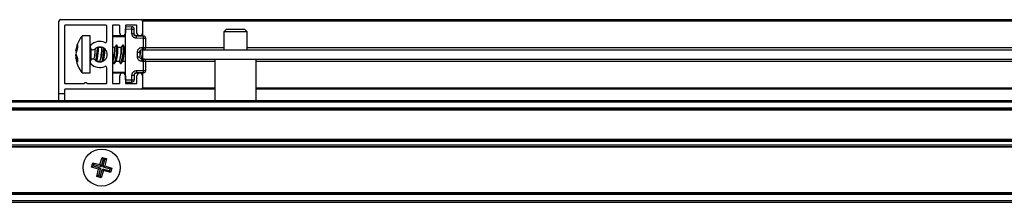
# Model space of a CAD drawing. Header units: millimetres. Extents: x 3236.23 to 3237.93, y 3074.95 to 3075.01.
# Tile 2 of 4: x 3236.6557 to 3236.8678, y 3074.9547 to 3074.9941. Entities that reach past the tile are written whole.
import ezdxf

# ---------------------------------------------------------------- set-up
doc = ezdxf.new("R2010")
doc.units = ezdxf.units.MM
doc.layers.add('SANINDUSA', color=3, linetype='Continuous')

msp = doc.modelspace()

# ---------------------------------------------------------------- linework, layer by layer
at = {"layer": 'SANINDUSA'}
for p, q in [((3236.664192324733, 3074.978099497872), (3236.664192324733, 3074.993799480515)), ((3236.66449231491, 3074.994099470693), (3236.68189232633, 3074.994099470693)), ((3236.665392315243, 3074.99279949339), (3236.665392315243, 3074.9803994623)), ((3236.674392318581, 3074.992899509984), (3236.665492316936, 3074.992899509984)), ((3236.674492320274, 3074.989457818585), (3236.674492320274, 3074.99279949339)), ((3236.675692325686, 3074.99279949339), (3236.675692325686, 3074.9803994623)), ((3236.677192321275, 3074.992899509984), (3236.675792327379, 3074.992899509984)), ((3236.677292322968, 3074.991199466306), (3236.677292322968, 3074.99279949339)), ((3236.67849232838, 3074.99279949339), (3236.67849232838, 3074.991199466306)), ((3236.67849232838, 3074.992599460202), (3236.679901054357, 3074.992574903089)), ((3236.680892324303, 3074.992899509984), (3236.678592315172, 3074.992899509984)), ((3236.680992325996, 3074.991199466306), (3236.680992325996, 3074.99279949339)), ((3236.682192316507, 3074.994099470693), (3237.066192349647, 3074.994099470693)), ((3236.682192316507, 3074.994099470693), (3236.682192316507, 3074.993799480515)), ((3237.066192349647, 3074.993799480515), (3236.682192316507, 3074.993799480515)), ((3236.682192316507, 3074.993799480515), (3236.682192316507, 3074.991199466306)), ((3236.670882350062, 3074.990599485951), (3236.669158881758, 3074.990599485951)), ((3236.669158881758, 3074.98420933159), (3236.669158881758, 3074.990599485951)), ((3236.670882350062, 3074.98420933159), (3236.670882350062, 3074.990599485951)), ((3236.67849232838, 3074.990399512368), (3236.675692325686, 3074.990399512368)), ((3236.67849232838, 3074.990599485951), (3236.675892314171, 3074.990599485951)), ((3236.67849232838, 3074.992099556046), (3236.679901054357, 3074.992074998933)), ((3236.67849232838, 3074.981099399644), (3236.67849232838, 3074.992099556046)), ((3236.679901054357, 3074.991090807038), (3236.679901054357, 3074.992074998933)), ((3236.679901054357, 3074.992074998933), (3236.68039231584, 3074.992074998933)), ((3236.68039231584, 3074.991090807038), (3236.68039231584, 3074.992074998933)), ((3236.680438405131, 3074.990599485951), (3236.68039231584, 3074.990812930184)), ((3236.682192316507, 3074.990599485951), (3236.680438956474, 3074.990599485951)), ((3236.680883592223, 3074.990590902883), (3236.682401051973, 3074.99056443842)), ((3236.682192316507, 3074.991199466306), (3236.682192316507, 3074.990568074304)), ((3236.700192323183, 3074.991999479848), (3236.699692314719, 3074.991499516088)), ((3236.699692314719, 3074.991499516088), (3236.699692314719, 3074.987599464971)), ((3236.702337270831, 3074.991499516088), (3236.699692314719, 3074.991499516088)), ((3236.704192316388, 3074.991999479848), (3236.700192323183, 3074.991999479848)), ((3236.704692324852, 3074.991499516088), (3236.702337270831, 3074.991499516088)), ((3236.704692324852, 3074.991499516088), (3236.704192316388, 3074.991999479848)), ((3236.704692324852, 3074.987599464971), (3236.704692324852, 3074.991499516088)), ((3236.667827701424, 3074.98735794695), (3236.668161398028, 3074.988598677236)), ((3236.668161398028, 3074.988598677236), (3236.668161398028, 3074.988021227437)), ((3236.670883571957, 3074.988237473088), (3236.670882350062, 3074.988259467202)), ((3236.672674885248, 3074.988022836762), (3236.672624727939, 3074.988156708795)), ((3236.673372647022, 3074.988059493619), (3236.672650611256, 3074.988059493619)), ((3236.67304435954, 3074.98819861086), (3236.672993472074, 3074.988059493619)), ((3236.67319925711, 3074.988059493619), (3236.673191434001, 3074.988209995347)), ((3236.673404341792, 3074.988145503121), (3236.673351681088, 3074.988072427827)), ((3236.676172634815, 3074.988059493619), (3236.675692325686, 3074.988059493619)), ((3236.676569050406, 3074.988651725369), (3236.676151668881, 3074.988072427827)), ((3236.67687489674, 3074.988022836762), (3236.676642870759, 3074.988641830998)), ((3236.677572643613, 3074.988059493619), (3236.676850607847, 3074.988059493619)), ((3236.677969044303, 3074.988651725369), (3236.677551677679, 3074.988072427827)), ((3236.678274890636, 3074.988022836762), (3236.678042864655, 3074.988641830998)), ((3236.67849232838, 3074.988059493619), (3236.678250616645, 3074.988059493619)), ((3236.682401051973, 3074.99006447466), (3236.680883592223, 3074.990090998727)), ((3236.682083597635, 3074.9881080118), (3236.682401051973, 3074.988113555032)), ((3236.682401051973, 3074.988113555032), (3236.682401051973, 3074.99006447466)), ((3236.682892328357, 3074.99006447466), (3236.682401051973, 3074.99006447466)), ((3236.682401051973, 3074.988113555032), (3236.682892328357, 3074.988113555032)), ((3236.68289211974, 3074.988099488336), (3236.699692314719, 3074.988099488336)), ((3236.682892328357, 3074.988113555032), (3236.682892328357, 3074.99006447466)), ((3236.704692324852, 3074.988099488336), (3237.0436923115, 3074.988099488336)), ((3236.668161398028, 3074.988021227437), (3236.667827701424, 3074.986710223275)), ((3236.667952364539, 3074.987327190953), (3236.667827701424, 3074.986800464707)), ((3236.667827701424, 3074.986710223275), (3236.668161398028, 3074.985712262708)), ((3236.667982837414, 3074.985879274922), (3236.667827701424, 3074.986488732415)), ((3236.667952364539, 3074.985871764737), (3236.667827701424, 3074.986398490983)), ((3236.668096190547, 3074.985907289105), (3236.667827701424, 3074.98584100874)), ((3236.671082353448, 3074.98775229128), (3236.671082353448, 3074.985727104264)), ((3236.681101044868, 3074.986090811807), (3236.681101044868, 3074.987108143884)), ((3236.681592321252, 3074.987108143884), (3236.681592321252, 3074.986090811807)), ((3236.682401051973, 3074.987613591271), (3236.682083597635, 3074.987608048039)), ((3236.682192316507, 3074.987609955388), (3236.682192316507, 3074.987599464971)), ((3236.682192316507, 3074.987599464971), (3237.066192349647, 3074.987599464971)), ((3236.682192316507, 3074.987599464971), (3236.682192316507, 3074.98559949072)), ((3236.668161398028, 3074.984937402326), (3236.667827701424, 3074.98584100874)), ((3236.668161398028, 3074.985712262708), (3236.668161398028, 3074.984937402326)), ((3236.669158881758, 3074.982599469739), (3236.669158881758, 3074.98420933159)), ((3236.670882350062, 3074.984939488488), (3236.670884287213, 3074.984967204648)), ((3236.670882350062, 3074.982599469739), (3236.670882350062, 3074.98420933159)), ((3236.671082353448, 3074.985727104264), (3236.671082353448, 3074.985446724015)), ((3236.671740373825, 3074.985538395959), (3236.671782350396, 3074.985750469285)), ((3236.672337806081, 3074.985139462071), (3236.673014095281, 3074.985139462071)), ((3236.672634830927, 3074.985039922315), (3236.672671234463, 3074.985139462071)), ((3236.67298982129, 3074.985176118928), (3236.673055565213, 3074.985000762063)), ((3236.675692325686, 3074.985139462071), (3236.675814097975, 3074.985139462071)), ((3236.675789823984, 3074.985176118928), (3236.676021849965, 3074.984557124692)), ((3236.676095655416, 3074.984547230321), (3236.676513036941, 3074.985126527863)), ((3236.676521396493, 3074.985139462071), (3236.677214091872, 3074.985139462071)), ((3236.67718981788, 3074.985176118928), (3236.677421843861, 3074.984557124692)), ((3236.677495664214, 3074.984547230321), (3236.677913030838, 3074.985126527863)), ((3236.67792140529, 3074.985139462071), (3236.67849232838, 3074.985139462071)), ((3236.682083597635, 3074.985590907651), (3236.682401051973, 3074.985585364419)), ((3236.682401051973, 3074.985085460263), (3236.682083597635, 3074.985091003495)), ((3236.682192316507, 3074.98559949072), (3237.066192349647, 3074.98559949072)), ((3236.682192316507, 3074.985589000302), (3236.682192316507, 3074.98559949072)), ((3236.682401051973, 3074.98313448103), (3236.682401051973, 3074.985085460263)), ((3236.682892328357, 3074.985085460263), (3236.682401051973, 3074.985085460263)), ((3236.697742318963, 3074.985099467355), (3236.68289211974, 3074.985099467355)), ((3236.682892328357, 3074.98313448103), (3236.682892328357, 3074.985085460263)), ((3236.697742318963, 3074.98559949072), (3236.697742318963, 3074.976699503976)), ((3236.706642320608, 3074.976699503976), (3236.706642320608, 3074.98559949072)), ((3237.041742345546, 3074.985099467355), (3236.706642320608, 3074.985099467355)), ((3236.66898219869, 3074.982895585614), (3236.669149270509, 3074.982647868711)), ((3236.669158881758, 3074.982599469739), (3236.670882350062, 3074.982599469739)), ((3236.674492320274, 3074.9803994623), (3236.674492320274, 3074.983741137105)), ((3236.675692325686, 3074.982799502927), (3236.67849232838, 3074.982799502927)), ((3236.675892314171, 3074.982599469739), (3236.67849232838, 3074.982599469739)), ((3236.677292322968, 3074.9803994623), (3236.677292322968, 3074.981999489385)), ((3236.67849232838, 3074.981999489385), (3236.67849232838, 3074.9803994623)), ((3236.679901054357, 3074.981124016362), (3236.679901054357, 3074.982108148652)), ((3236.68039231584, 3074.982108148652), (3236.68039231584, 3074.981124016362)), ((3236.680438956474, 3074.982599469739), (3236.682192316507, 3074.982599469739)), ((3236.680883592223, 3074.983107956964), (3236.682401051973, 3074.98313448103)), ((3236.682401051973, 3074.982634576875), (3236.680883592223, 3074.982608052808)), ((3236.680992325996, 3074.9803994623), (3236.680992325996, 3074.981999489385)), ((3236.682192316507, 3074.982630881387), (3236.682192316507, 3074.981999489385)), ((3236.682192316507, 3074.981999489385), (3236.682192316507, 3074.979399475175)), ((3236.682401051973, 3074.98313448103), (3236.682892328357, 3074.98313448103)), ((3236.665492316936, 3074.980299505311), (3236.669642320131, 3074.980299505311)), ((3236.670242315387, 3074.980299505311), (3236.674392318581, 3074.980299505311)), ((3236.675792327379, 3074.980299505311), (3236.677192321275, 3074.980299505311)), ((3236.67849232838, 3074.981099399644), (3236.679901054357, 3074.981124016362)), ((3236.67849232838, 3074.980599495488), (3236.679901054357, 3074.980624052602)), ((3236.678592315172, 3074.980299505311), (3236.680892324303, 3074.980299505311)), ((3236.679901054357, 3074.981124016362), (3236.68039231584, 3074.981124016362)), ((3236.665392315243, 3074.978099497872), (3236.664192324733, 3074.978099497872)), ((3236.664192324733, 3074.976699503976), (3236.664192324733, 3074.978099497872)), ((3236.665392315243, 3074.978999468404), (3236.665392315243, 3074.978099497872)), ((3236.665392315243, 3074.978099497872), (3236.665392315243, 3074.976699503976)), ((3236.68189232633, 3074.979099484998), (3236.665492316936, 3074.979099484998)), ((3236.682192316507, 3074.979399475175), (3236.682192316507, 3074.979099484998)), ((3236.682192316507, 3074.979399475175), (3236.697742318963, 3074.979399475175)), ((3236.697742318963, 3074.979099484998), (3236.682192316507, 3074.979099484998)), ((3236.706642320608, 3074.979399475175), (3237.041742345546, 3074.979399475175)), ((3237.041742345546, 3074.979099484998), (3236.706642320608, 3074.979099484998)), ((3236.280192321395, 3074.976699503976), (3237.888192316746, 3074.976699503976)), ((3236.280192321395, 3074.976399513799), (3237.888192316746, 3074.976399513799)), ((3237.888192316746, 3074.974999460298), (3236.280192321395, 3074.974999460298)), ((3237.888192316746, 3074.97469947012), (3236.280192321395, 3074.97469947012)), ((3237.888192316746, 3074.974599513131), (3236.280192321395, 3074.974599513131)), ((3236.280192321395, 3074.968299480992), (3237.888192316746, 3074.968299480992)), ((3236.280192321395, 3074.968199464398), (3237.888192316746, 3074.968199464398)), ((3236.280192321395, 3074.967899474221), (3237.888192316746, 3074.967899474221)), ((3237.888192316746, 3074.96699950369), (3236.280192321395, 3074.96699950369)), ((3237.888192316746, 3074.966699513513), (3236.280192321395, 3074.966699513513)), ((3237.888192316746, 3074.966599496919), (3236.280192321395, 3074.966599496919)), ((3236.669519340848, 3074.963199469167), (3236.669521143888, 3074.963199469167)), ((3236.669521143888, 3074.963199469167), (3236.669523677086, 3074.963199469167)), ((3236.669995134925, 3074.964183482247), (3236.669919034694, 3074.964183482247)), ((3236.671207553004, 3074.962302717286), (3236.671465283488, 3074.963234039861)), ((3236.671465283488, 3074.963234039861), (3236.673014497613, 3074.962866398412)), ((3236.671465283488, 3074.963234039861), (3236.671658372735, 3074.962893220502)), ((3236.671658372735, 3074.962893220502), (3236.671548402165, 3074.962495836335)), ((3236.671658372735, 3074.962893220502), (3236.673248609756, 3074.96245315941)), ((3236.673014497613, 3074.962866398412), (3236.673495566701, 3074.964384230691)), ((3236.673014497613, 3074.962866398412), (3236.673248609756, 3074.96245315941)), ((3236.673688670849, 3074.964043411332), (3236.673248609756, 3074.96245315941)), ((3236.673495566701, 3074.964384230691), (3236.673688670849, 3074.964043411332)), ((3236.673495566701, 3074.964384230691), (3236.674426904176, 3074.964126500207)), ((3236.673645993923, 3074.96234318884), (3236.674086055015, 3074.963933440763)), ((3236.674086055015, 3074.963933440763), (3236.673688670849, 3074.964043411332)), ((3236.674426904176, 3074.964126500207), (3236.674059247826, 3074.962577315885)), ((3236.674086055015, 3074.963933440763), (3236.674426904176, 3074.964126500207)), ((3236.676789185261, 3074.964183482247), (3236.676865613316, 3074.964183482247)), ((3236.67726091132, 3074.963199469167), (3236.677263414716, 3074.963199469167)), ((3236.677263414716, 3074.963199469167), (3236.677265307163, 3074.963199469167)), ((3236.669521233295, 3074.961199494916), (3236.669519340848, 3074.961199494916)), ((3236.66952373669, 3074.961199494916), (3236.669521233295, 3074.961199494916)), ((3236.671548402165, 3074.962495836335), (3236.671207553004, 3074.962302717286)), ((3236.672725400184, 3074.961821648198), (3236.671207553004, 3074.962302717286)), ((3236.673138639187, 3074.962055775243), (3236.671548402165, 3074.962495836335)), ((3236.672357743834, 3074.960272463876), (3236.672725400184, 3074.961821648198)), ((3236.672698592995, 3074.96046552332), (3236.672357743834, 3074.960272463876)), ((3236.673138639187, 3074.962055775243), (3236.672698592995, 3074.96046552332)), ((3236.672698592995, 3074.96046552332), (3236.673095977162, 3074.960355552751)), ((3236.673138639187, 3074.962055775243), (3236.672725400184, 3074.961821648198)), ((3236.673095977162, 3074.960355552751), (3236.673536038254, 3074.961945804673)), ((3236.673770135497, 3074.961532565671), (3236.673289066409, 3074.960014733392)), ((3236.673536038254, 3074.961945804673), (3236.673770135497, 3074.961532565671)), ((3236.673536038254, 3074.961945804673), (3236.675126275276, 3074.961505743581)), ((3236.673645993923, 3074.96234318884), (3236.674059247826, 3074.962577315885)), ((3236.673645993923, 3074.96234318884), (3236.675236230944, 3074.961903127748)), ((3236.675319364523, 3074.961164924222), (3236.673770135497, 3074.961532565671)), ((3236.674059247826, 3074.962577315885), (3236.675577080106, 3074.962096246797)), ((3236.675126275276, 3074.961505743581), (3236.675236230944, 3074.961903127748)), ((3236.675319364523, 3074.961164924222), (3236.675126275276, 3074.961505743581)), ((3236.675236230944, 3074.961903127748), (3236.675577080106, 3074.962096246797)), ((3236.675577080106, 3074.962096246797), (3236.675319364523, 3074.961164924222)), ((3236.677263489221, 3074.961199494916), (3236.677260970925, 3074.961199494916)), ((3236.677265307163, 3074.961199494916), (3236.677263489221, 3074.961199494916)), ((3236.669995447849, 3074.960215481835), (3236.669919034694, 3074.960215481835)), ((3236.673289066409, 3074.960014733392), (3236.672357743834, 3074.960272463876)), ((3236.673289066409, 3074.960014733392), (3236.673095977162, 3074.960355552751)), ((3236.676865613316, 3074.960215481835), (3236.676789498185, 3074.960215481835)), ((3236.280192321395, 3074.956799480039), (3237.888192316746, 3074.956799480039)), ((3237.888192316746, 3074.956699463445), (3236.280192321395, 3074.956699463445)), ((3237.888192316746, 3074.956399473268), (3236.280192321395, 3074.956399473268)), ((3237.888192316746, 3074.954999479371), (3236.280192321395, 3074.954999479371)), ((3237.888192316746, 3074.954699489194), (3236.280192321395, 3074.954699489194))]:
    msp.add_line(p, q, dxfattribs=at)
at = {"layer": 'SANINDUSA', "flags": 128}
for points in [[(3236.673343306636, 3074.988059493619), (3236.673355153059, 3074.988077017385), (3236.673408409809, 3074.988048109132), (3236.673427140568, 3074.987800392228), (3236.673408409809, 3074.987372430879), (3236.673355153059, 3074.98683104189), (3236.673275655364, 3074.986260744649), (3236.673182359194, 3074.985750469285)], [(3236.67614330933, 3074.988059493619), (3236.676155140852, 3074.988077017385), (3236.676208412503, 3074.988048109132), (3236.676227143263, 3074.987800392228), (3236.676208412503, 3074.987372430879), (3236.676155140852, 3074.98683104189), (3236.676075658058, 3074.986260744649), (3236.675982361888, 3074.985750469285)], [(3236.676677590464, 3074.988260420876), (3236.676651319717, 3074.988614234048), (3236.676576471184, 3074.988661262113), (3236.676569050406, 3074.988651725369)], [(3236.677543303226, 3074.988059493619), (3236.677555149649, 3074.988077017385), (3236.677608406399, 3074.988048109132), (3236.677627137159, 3074.987800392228), (3236.677608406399, 3074.987372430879), (3236.677555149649, 3074.98683104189), (3236.677475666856, 3074.986260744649), (3236.677382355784, 3074.985750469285)], [(3236.678077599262, 3074.988260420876), (3236.678051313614, 3074.988614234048), (3236.677976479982, 3074.988661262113), (3236.677969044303, 3074.988651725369)], [(3236.672321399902, 3074.985139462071), (3236.672389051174, 3074.985316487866), (3236.672482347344, 3074.985704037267)], [(3236.673744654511, 3074.985187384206), (3236.67378904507, 3074.985316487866), (3236.673882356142, 3074.985704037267)], [(3236.676513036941, 3074.985126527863), (3236.676589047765, 3074.985316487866), (3236.676682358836, 3074.985704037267)], [(3236.677913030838, 3074.985126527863), (3236.677989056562, 3074.985316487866), (3236.678082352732, 3074.985704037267)]]:
    msp.add_lwpolyline(points, dxfattribs=at)
at = {"layer": 'SANINDUSA'}
msp.add_circle((3236.673392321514, 3074.962199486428), 0.004000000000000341, dxfattribs=at)
for centre, radius, start, end in [((3236.664492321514, 3074.993799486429), 0.0003000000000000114, 90, 180), ((3236.665492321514, 3074.992799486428), 0.0001000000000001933, 90, 180), ((3236.674392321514, 3074.992799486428), 0.0001000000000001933, 0, 90), ((3236.675792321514, 3074.992799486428), 0.0001000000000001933, 90, 180), ((3236.677192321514, 3074.992799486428), 0.0001000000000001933, 0, 90), ((3236.678592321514, 3074.992799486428), 0.0001000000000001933, 90, 180), ((3236.679892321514, 3074.992074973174), 0.0005000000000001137, 0, 88.99999999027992), ((3236.672721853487, 3074.992324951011), 0.007183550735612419, 358.005987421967, 1.994012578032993), ((3236.680892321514, 3074.992799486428), 0.0001000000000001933, 0, 90), ((3236.681892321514, 3074.993799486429), 0.0003000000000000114, 0, 90), ((3236.675892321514, 3074.990399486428), 0.0002000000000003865, 90, 180), ((3236.677892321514, 3074.991199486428), 0.0006000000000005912, 180, 0), ((3236.681592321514, 3074.991199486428), 0.0006000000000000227, 180, 0), ((3236.682392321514, 3074.990064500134), 0.0005000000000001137, 0, 88.99999999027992), ((3236.675220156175, 3074.99031445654), 0.007185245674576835, 358.0062202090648, 1.99377979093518), ((3236.671482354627, 3074.988199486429), 0.0006000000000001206, 133.3417582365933, 313.3417582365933), ((3236.672992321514, 3074.986599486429), 0.00280000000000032, 67.22602758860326, 133.3417582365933), ((3236.672992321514, 3074.986599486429), 0.001600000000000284, 226.6582417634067, 133.3417582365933), ((3236.655316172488, 3074.988835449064), 0.01717453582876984, 347.9895281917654, 357.5915846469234), ((3236.674192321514, 3074.989457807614), 0.0002999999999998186, 247.2260275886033, 0), ((3236.668019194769, 3074.987883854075), 0.008666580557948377, 337.4271875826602, 2.490311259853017), ((3236.66941856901, 3074.987883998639), 0.00866720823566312, 337.4278775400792, 2.489174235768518), ((3236.682392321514, 3074.988113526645), 0.0005000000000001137, 271.0000000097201, 0), ((3236.675220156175, 3074.987863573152), 0.007185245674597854, 358.0062202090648, 1.99377979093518), ((3236.661330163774, 3074.988026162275), 0.01069705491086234, 347.7170198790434, 359.1894491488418), ((3236.656691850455, 3074.988858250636), 0.01720163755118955, 347.2881402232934, 356.9333994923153), ((3236.668678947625, 3074.988366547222), 0.01316665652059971, 349.3742232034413, 356.1582488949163), ((3236.662162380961, 3074.989245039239), 0.02015264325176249, 349.5705910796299, 353.6740150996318), ((3236.671482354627, 3074.984999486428), 0.0006000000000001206, 46.65824176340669, 226.6582417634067), ((3236.672992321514, 3074.986599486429), 0.002800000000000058, 226.6582417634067, 292.7739724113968), ((3236.674192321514, 3074.983741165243), 0.0003000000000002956, 0, 112.7739724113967), ((3236.682392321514, 3074.985085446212), 0.0005000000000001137, 0, 88.99999999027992), ((3236.675222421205, 3074.985335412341), 0.007182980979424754, 358.0058291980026, 1.994170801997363), ((3236.675892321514, 3074.982799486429), 0.0001999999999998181, 180, 270), ((3236.677892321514, 3074.981999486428), 0.0006000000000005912, 0, 180), ((3236.681592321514, 3074.981999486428), 0.0006000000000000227, 0, 180), ((3236.682392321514, 3074.983134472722), 0.0005000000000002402, 271.0000000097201, 0), ((3236.675222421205, 3074.982884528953), 0.007182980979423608, 358.0058291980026, 1.994170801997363), ((3236.665492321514, 3074.980399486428), 0.0001000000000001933, 180, 270), ((3236.669942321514, 3074.980174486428), 0.0003250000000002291, 22.61986493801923, 157.3801350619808), ((3236.674392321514, 3074.980399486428), 0.0001000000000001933, 270, 0), ((3236.675792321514, 3074.980399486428), 0.0001000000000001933, 180, 270), ((3236.677192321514, 3074.980399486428), 0.0001000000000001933, 270, 0), ((3236.678592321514, 3074.980399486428), 0.0001000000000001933, 180, 270), ((3236.679892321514, 3074.981123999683), 0.0005000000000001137, 271.0000000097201, 0), ((3236.672719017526, 3074.980874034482), 0.007186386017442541, 358.0065367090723, 1.99346329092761), ((3236.680892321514, 3074.980399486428), 0.0001000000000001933, 270, 0), ((3236.665492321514, 3074.978999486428), 9.999999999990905e-05, 90, 180), ((3236.681892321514, 3074.979399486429), 0.0003000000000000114, 270, 0)]:
    msp.add_arc(centre, radius, start, end, dxfattribs=at)
for centre, major_axis, ratio, start_param, end_param in [((3236.673177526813, 3074.986599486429), (0.0001970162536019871, 0.001459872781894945), 0.09782601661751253, 4.104999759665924, 6.29638659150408), ((3236.675977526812, 3074.986599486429), (0.0001970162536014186, 0.001459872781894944), 0.09782601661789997, 4.104999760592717, 6.296386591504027), ((3236.677377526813, 3074.986599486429), (0.0001970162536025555, 0.001459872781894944), 0.09782601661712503, 4.104999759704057, 6.296386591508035), ((3236.671777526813, 3074.986599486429), (0.0001970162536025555, 0.001459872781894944), 0.09782601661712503, 4.10499975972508, 5.780354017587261), ((3236.681577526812, 3074.986599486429), (0.0001970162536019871, 0.001459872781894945), 0.09782601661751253, 4.25833952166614, 5.433981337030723)]:
    msp.add_ellipse(centre, major_axis=major_axis, ratio=ratio, start_param=start_param, end_param=end_param, dxfattribs=at)
for points, knots in [([(3236.669144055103, 3074.990531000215), (3236.669015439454, 3074.990373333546), (3236.668609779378, 3074.989876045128), (3236.668167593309, 3074.988866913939), (3236.66785801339, 3074.987925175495), (3236.667845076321, 3074.987386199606), (3236.667843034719, 3074.987301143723)], [0, 0, 0, 0, 0.1721778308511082, 0.5430573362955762, 0.9278897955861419, 1, 1, 1, 1]), ([(3236.669173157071, 3074.990569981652), (3236.669029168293, 3074.990416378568), (3236.668881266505, 3074.990258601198), (3236.668786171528, 3074.990067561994), (3236.668783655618, 3074.990062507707)], [0, 0, 0, 0, 0.9735431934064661, 1, 1, 1, 1]), ([(3236.680883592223, 3074.990090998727), (3236.680759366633, 3074.990106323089), (3236.680567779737, 3074.990129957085), (3236.680338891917, 3074.990255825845), (3236.680183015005, 3074.990384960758), (3236.680056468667, 3074.990543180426), (3236.679934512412, 3074.990774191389), (3236.679914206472, 3074.990966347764), (3236.679901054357, 3074.991090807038)], [0, 0, 0, 0, 0.239707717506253, 0.3696891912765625, 0.500027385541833, 0.6300114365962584, 0.7603591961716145, 0.9999999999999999, 0.9999999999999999, 0.9999999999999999, 0.9999999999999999]), ([(3236.679901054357, 3074.991090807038), (3236.679933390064, 3074.991090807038), (3236.679998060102, 3074.991090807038), (3236.680090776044, 3074.991090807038), (3236.680177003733, 3074.991090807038), (3236.680224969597, 3074.991090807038), (3236.680248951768, 3074.991090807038)], [0, 0, 0, 0, 0.249986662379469, 0.4999627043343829, 0.7499892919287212, 1, 1, 1, 1]), ([(3236.680248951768, 3074.991090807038), (3236.680270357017, 3074.991090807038), (3236.680313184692, 3074.991090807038), (3236.680357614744, 3074.991090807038), (3236.680386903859, 3074.991090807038), (3236.680390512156, 3074.991090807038), (3236.68039231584, 3074.991090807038)], [0, 0, 0, 0, 0.2499046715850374, 0.5000098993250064, 0.7500693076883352, 0.9999999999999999, 0.9999999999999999, 0.9999999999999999, 0.9999999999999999]), ([(3236.680535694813, 3074.990740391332), (3236.6804936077, 3074.990793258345), (3236.680411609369, 3074.990896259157), (3236.68039863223, 3074.991027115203), (3236.68039231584, 3074.991090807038)], [0, 0, 0, 0, 0.5132679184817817, 1, 1, 1, 1]), ([(3236.680883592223, 3074.990590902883), (3236.680851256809, 3074.990593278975), (3236.680786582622, 3074.990598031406), (3236.680693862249, 3074.990628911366), (3236.680607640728, 3074.990674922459), (3236.680559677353, 3074.990718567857), (3236.680535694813, 3074.990740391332)], [0, 0, 0, 0, 0.2499859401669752, 0.499997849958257, 0.7499900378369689, 1, 1, 1, 1]), ([(3236.680887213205, 3074.99044445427), (3236.680887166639, 3074.99046629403), (3236.680887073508, 3074.990509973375), (3236.680886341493, 3074.99055538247), (3236.680885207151, 3074.990585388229), (3236.680884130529, 3074.990589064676), (3236.680883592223, 3074.990590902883)], [0, 0, 0, 0, 0.2500045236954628, 0.5000070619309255, 0.7500059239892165, 1, 1, 1, 1]), ([(3236.680883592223, 3074.990090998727), (3236.680884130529, 3074.990123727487), (3236.680885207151, 3074.990189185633), (3236.680886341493, 3074.990283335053), (3236.680887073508, 3074.9903710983), (3236.680887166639, 3074.990420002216), (3236.680887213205, 3074.99044445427)], [0, 0, 0, 0, 0.2499940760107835, 0.4999929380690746, 0.7499954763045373, 1, 1, 1, 1]), ([(3236.681101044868, 3074.987108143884), (3236.681114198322, 3074.987232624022), (3236.681134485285, 3074.987424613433), (3236.681256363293, 3074.987655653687), (3236.681382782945, 3074.987813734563), (3236.681538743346, 3074.987943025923), (3236.681767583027, 3074.988069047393), (3236.681959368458, 3074.988092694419), (3236.682083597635, 3074.9881080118)], [0, 0, 0, 0, 0.2396737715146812, 0.3696559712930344, 0.4999671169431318, 0.6299496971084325, 0.7602996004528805, 1, 1, 1, 1]), ([(3236.682083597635, 3074.9881080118), (3236.682084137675, 3074.988075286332), (3236.682085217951, 3074.988009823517), (3236.6820863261, 3074.987915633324), (3236.682087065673, 3074.98782788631), (3236.682087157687, 3074.987779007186), (3236.682087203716, 3074.987754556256)], [0, 0, 0, 0, 0.2499894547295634, 0.5000696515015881, 0.7499185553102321, 1, 1, 1, 1]), ([(3236.672482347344, 3074.985704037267), (3236.672506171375, 3074.985844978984), (3236.672553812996, 3074.986126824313), (3236.67261589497, 3074.986631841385), (3236.672662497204, 3074.987124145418), (3236.672686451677, 3074.987513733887), (3236.672692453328, 3074.987795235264), (3236.672687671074, 3074.987975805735), (3236.672672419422, 3074.988007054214), (3236.672666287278, 3074.988019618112)], [0, 0, 0, 0, 0.1659124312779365, 0.3317800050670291, 0.4965718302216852, 0.6598386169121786, 0.7712107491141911, 0.9080120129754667, 1, 1, 1, 1]), ([(3236.673882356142, 3074.985704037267), (3236.673906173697, 3074.9858449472), (3236.673953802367, 3074.986126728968), (3236.674015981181, 3074.98663222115), (3236.674062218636, 3074.987122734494), (3236.674086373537, 3074.987503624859), (3236.674088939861, 3074.987673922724), (3236.674089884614, 3074.987736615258)], [0, 0, 0, 0, 0.2197632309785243, 0.4394670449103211, 0.6577453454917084, 0.8740042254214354, 1, 1, 1, 1]), ([(3236.676682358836, 3074.985704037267), (3236.676706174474, 3074.985844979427), (3236.676753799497, 3074.986126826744), (3236.676815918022, 3074.98663183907), (3236.676862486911, 3074.987124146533), (3236.676886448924, 3074.987513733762), (3236.676892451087, 3074.987795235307), (3236.676887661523, 3074.987975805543), (3236.676872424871, 3074.988007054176), (3236.67686629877, 3074.988019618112)], [0, 0, 0, 0, 0.165911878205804, 0.3317801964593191, 0.4965717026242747, 0.6598386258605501, 0.7712108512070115, 0.9080122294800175, 1, 1, 1, 1]), ([(3236.678082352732, 3074.985704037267), (3236.678106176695, 3074.985844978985), (3236.678153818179, 3074.986126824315), (3236.678215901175, 3074.98663184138), (3236.678262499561, 3074.987124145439), (3236.678286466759, 3074.987513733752), (3236.678292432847, 3074.987795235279), (3236.678287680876, 3074.987975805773), (3236.678272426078, 3074.988007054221), (3236.678266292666, 3074.988019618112)], [0, 0, 0, 0, 0.1659124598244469, 0.3317800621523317, 0.4965719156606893, 0.6598387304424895, 0.7712108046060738, 0.908011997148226, 1, 1, 1, 1]), ([(3236.681101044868, 3074.987108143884), (3236.681133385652, 3074.987108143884), (3236.681198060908, 3074.987108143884), (3236.681290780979, 3074.987108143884), (3236.681377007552, 3074.987108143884), (3236.681424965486, 3074.987108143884), (3236.681448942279, 3074.987108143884)], [0, 0, 0, 0, 0.250022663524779, 0.499996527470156, 0.7500209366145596, 1, 1, 1, 1]), ([(3236.682083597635, 3074.985091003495), (3236.681959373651, 3074.985106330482), (3236.681767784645, 3074.985129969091), (3236.681538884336, 3074.98525582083), (3236.681383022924, 3074.985384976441), (3236.681256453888, 3074.985543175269), (3236.681134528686, 3074.985774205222), (3236.681114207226, 3074.985966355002), (3236.681101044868, 3074.986090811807)], [0, 0, 0, 0, 0.2397060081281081, 0.3696954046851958, 0.5000261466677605, 0.630015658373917, 0.7603584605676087, 1, 1, 1, 1]), ([(3236.681101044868, 3074.986090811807), (3236.681133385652, 3074.986090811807), (3236.681198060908, 3074.986090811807), (3236.681290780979, 3074.986090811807), (3236.681377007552, 3074.986090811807), (3236.681424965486, 3074.986090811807), (3236.681448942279, 3074.986090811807)], [0, 0, 0, 0, 0.250022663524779, 0.499996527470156, 0.7500209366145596, 1, 1, 1, 1]), ([(3236.681448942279, 3074.987108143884), (3236.68147034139, 3074.987108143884), (3236.68151313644, 3074.987108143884), (3236.681557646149, 3074.987108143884), (3236.681586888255, 3074.987108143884), (3236.681590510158, 3074.987108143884), (3236.681592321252, 3074.987108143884)], [0, 0, 0, 0, 0.2499874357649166, 0.4999378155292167, 0.749949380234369, 1, 1, 1, 1]), ([(3236.681448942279, 3074.986090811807), (3236.68147034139, 3074.986090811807), (3236.68151313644, 3074.986090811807), (3236.681557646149, 3074.986090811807), (3236.681586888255, 3074.986090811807), (3236.681590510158, 3074.986090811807), (3236.681592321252, 3074.986090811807)], [0, 0, 0, 0, 0.2499874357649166, 0.4999378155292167, 0.749949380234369, 1, 1, 1, 1]), ([(3236.681592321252, 3074.987108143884), (3236.681598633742, 3074.987171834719), (3236.681611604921, 3074.987302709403), (3236.681693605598, 3074.987405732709), (3236.681735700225, 3074.987458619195)], [0, 0, 0, 0, 0.4866551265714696, 1, 1, 1, 1]), ([(3236.681735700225, 3074.9857403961), (3236.681693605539, 3074.985793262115), (3236.681611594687, 3074.985896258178), (3236.681598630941, 3074.98602711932), (3236.681592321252, 3074.986090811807)], [0, 0, 0, 0, 0.5132818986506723, 1, 1, 1, 1]), ([(3236.681735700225, 3074.987458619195), (3236.681759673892, 3074.987480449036), (3236.681807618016, 3074.987524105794), (3236.68189388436, 3074.987570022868), (3236.681986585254, 3074.987600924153), (3236.682051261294, 3074.987605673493), (3236.682083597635, 3074.987608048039)], [0, 0, 0, 0, 0.2499991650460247, 0.4999648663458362, 0.7499954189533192, 1, 1, 1, 1]), ([(3236.682087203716, 3074.987754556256), (3236.682087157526, 3074.987732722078), (3236.68208706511, 3074.987689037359), (3236.68208632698, 3074.987643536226), (3236.682085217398, 3074.98761365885), (3236.682084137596, 3074.987609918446), (3236.682083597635, 3074.987608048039)], [0, 0, 0, 0, 0.2499058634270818, 0.499998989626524, 0.7499721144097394, 1, 1, 1, 1]), ([(3236.667879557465, 3074.985704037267), (3236.667927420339, 3074.985376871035), (3236.668047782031, 3074.984554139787), (3236.66849764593, 3074.983509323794), (3236.668976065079, 3074.982889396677), (3236.669148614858, 3074.982665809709)], [0, 0, 0, 0, 0.296804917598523, 0.7463810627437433, 1, 1, 1, 1]), ([(3236.673014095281, 3074.98514470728), (3236.673027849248, 3074.985156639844), (3236.673056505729, 3074.985181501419), (3236.673116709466, 3074.985403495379), (3236.67316121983, 3074.985638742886), (3236.673182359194, 3074.985750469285)], [0, 0, 0, 0, 0.3264184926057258, 0.6800950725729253, 0.9999999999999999, 0.9999999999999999, 0.9999999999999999, 0.9999999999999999]), ([(3236.675814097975, 3074.98514470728), (3236.675827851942, 3074.985156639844), (3236.675856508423, 3074.985181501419), (3236.67591671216, 3074.985403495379), (3236.675961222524, 3074.985638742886), (3236.675982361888, 3074.985750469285)], [0, 0, 0, 0, 0.3264184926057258, 0.6800950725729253, 0.9999999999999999, 0.9999999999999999, 0.9999999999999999, 0.9999999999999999]), ([(3236.677214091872, 3074.98514470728), (3236.677227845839, 3074.985156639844), (3236.67725650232, 3074.985181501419), (3236.677316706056, 3074.985403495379), (3236.67736121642, 3074.985638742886), (3236.677382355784, 3074.985750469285)], [0, 0, 0, 0, 0.3264184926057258, 0.6800950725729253, 0.9999999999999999, 0.9999999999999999, 0.9999999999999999, 0.9999999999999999]), ([(3236.682083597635, 3074.985590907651), (3236.682051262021, 3074.985593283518), (3236.681986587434, 3074.985598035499), (3236.681893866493, 3074.985628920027), (3236.68180763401, 3074.985674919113), (3236.681759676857, 3074.985718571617), (3236.681735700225, 3074.9857403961)], [0, 0, 0, 0, 0.2499860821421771, 0.4999981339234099, 0.7500193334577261, 1, 1, 1, 1]), ([(3236.682087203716, 3074.985444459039), (3236.682087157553, 3074.985466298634), (3236.682087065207, 3074.985509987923), (3236.682086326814, 3074.985555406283), (3236.682085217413, 3074.985585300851), (3236.6820841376, 3074.985589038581), (3236.682083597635, 3074.985590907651)], [0, 0, 0, 0, 0.2499237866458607, 0.4999631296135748, 0.7499541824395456, 1, 1, 1, 1]), ([(3236.682083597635, 3074.985091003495), (3236.682084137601, 3074.985123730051), (3236.682085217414, 3074.985189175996), (3236.682086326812, 3074.985283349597), (3236.682087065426, 3074.985371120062), (3236.682087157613, 3074.985420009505), (3236.682087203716, 3074.985444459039)], [0, 0, 0, 0, 0.2499923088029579, 0.4999298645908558, 0.7499157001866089, 1, 1, 1, 1]), ([(3236.679901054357, 3074.982108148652), (3236.679914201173, 3074.982232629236), (3236.67993447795, 3074.982424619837), (3236.680056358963, 3074.98265565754), (3236.680182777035, 3074.982813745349), (3236.680338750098, 3074.982943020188), (3236.680567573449, 3074.983069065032), (3236.68075936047, 3074.983092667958), (3236.680883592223, 3074.983107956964)], [0, 0, 0, 0, 0.2396745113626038, 0.3696580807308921, 0.4999705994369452, 0.6299614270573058, 0.7603042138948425, 1, 1, 1, 1]), ([(3236.679901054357, 3074.982108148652), (3236.679933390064, 3074.982108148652), (3236.679998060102, 3074.982108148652), (3236.680090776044, 3074.982108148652), (3236.680177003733, 3074.982108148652), (3236.680224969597, 3074.982108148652), (3236.680248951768, 3074.982108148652)], [0, 0, 0, 0, 0.249986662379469, 0.4999627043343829, 0.7499892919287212, 1, 1, 1, 1]), ([(3236.680248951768, 3074.982108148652), (3236.680270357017, 3074.982108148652), (3236.680313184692, 3074.982108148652), (3236.680357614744, 3074.982108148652), (3236.680386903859, 3074.982108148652), (3236.680390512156, 3074.982108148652), (3236.68039231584, 3074.982108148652)], [0, 0, 0, 0, 0.2499046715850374, 0.5000098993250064, 0.7500693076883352, 0.9999999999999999, 0.9999999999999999, 0.9999999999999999, 0.9999999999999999]), ([(3236.68039231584, 3074.982108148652), (3236.68039863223, 3074.982171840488), (3236.680411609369, 3074.982302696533), (3236.6804936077, 3074.982405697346), (3236.680535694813, 3074.982458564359)], [0, 0, 0, 0, 0.4867320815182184, 1, 1, 1, 1]), ([(3236.680535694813, 3074.982458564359), (3236.680559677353, 3074.982480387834), (3236.680607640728, 3074.982524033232), (3236.680693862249, 3074.982570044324), (3236.680786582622, 3074.982600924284), (3236.680851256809, 3074.982605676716), (3236.680883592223, 3074.982608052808)], [0, 0, 0, 0, 0.2500099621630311, 0.500002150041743, 0.7500140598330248, 1, 1, 1, 1]), ([(3236.680883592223, 3074.983107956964), (3236.680884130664, 3074.983075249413), (3236.680885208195, 3074.983009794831), (3236.680886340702, 3074.982915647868), (3236.680887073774, 3074.982827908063), (3236.680887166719, 3074.982779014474), (3236.680887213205, 3074.982754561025)], [0, 0, 0, 0, 0.2498777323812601, 0.5000570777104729, 0.7499604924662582, 1, 1, 1, 1]), ([(3236.680887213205, 3074.982754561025), (3236.680887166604, 3074.982732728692), (3236.680887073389, 3074.982689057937), (3236.68088634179, 3074.98264353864), (3236.680885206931, 3074.98261366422), (3236.680884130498, 3074.982609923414), (3236.680883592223, 3074.982608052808)], [0, 0, 0, 0, 0.2499939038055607, 0.5000575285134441, 0.7500016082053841, 1, 1, 1, 1])]:
    msp.add_open_spline(points, degree=3, knots=knots, dxfattribs=at)

doc.saveas('drawing.dxf')
